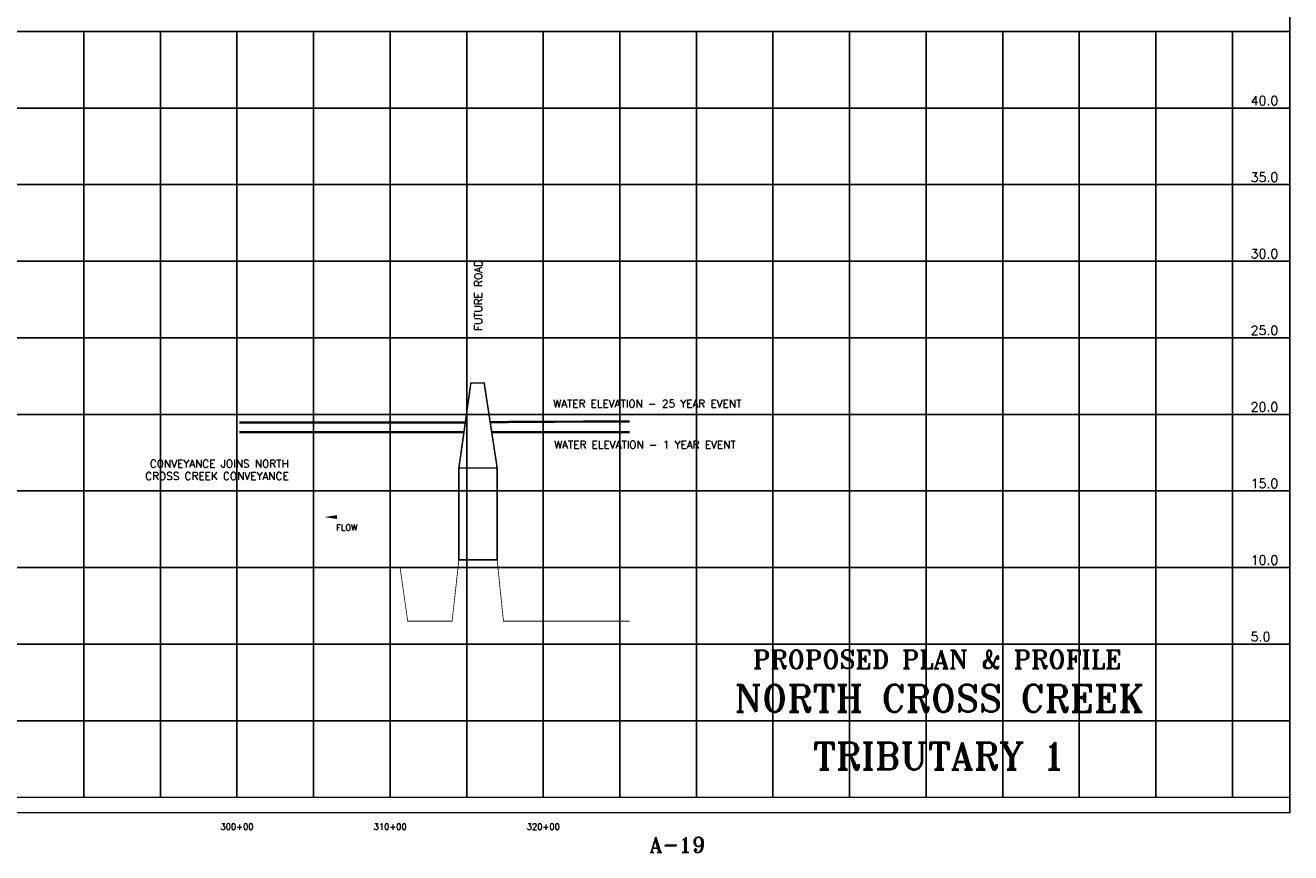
# Model space of a CAD drawing. Extents: x 227011 to 243771, y 801724 to 812451.
# Tile 3 of 4: x 235509 to 243771, y 801724 to 807126. Entities that reach past the tile are written whole.
import ezdxf
from ezdxf.enums import TextEntityAlignment as Align

# ---------------------------------------------------------------- set-up
doc = ezdxf.new("R2010")
doc.units = 0
doc.header["$LTSCALE"] = 800
doc.linetypes.add('DASHED', pattern=[0])
for name, color, linetype in [('BORDER', 1, 'CONTINUOUS'), ('FLOOD1', 15, 'CONTINUOUS'), ('FLOOD4', 15, 'CONTINUOUS'), ('GRID', 2, 'CONTINUOUS'), ('PLAKES', 5, 'CONTINUOUS'), ('PRSTRUCT', 13, 'CONTINUOUS'), ('SPROF', 11, 'DASHED'), ('TEXT', 7, 'CONTINUOUS')]:
    doc.layers.add(name, color=color, linetype=linetype)
doc.styles.get("Standard").update_dxf_attribs({"font": 'ROMANT'})

# ---------------------------------------------------------------- blocks, each defined once
blk = doc.blocks.new('FLARROW')
at = {"layer": 'PLAKES', "color": 0}
blk.add_lwpolyline([(0, 0, 0, 0.05, 0), (0.168, 0, 0, 0, -0.087559), (0.267, -0.018, 0, 0, 0.245722), (0.355, -0.006, 0, 0, -0.309425), (0.492, -0.004, 0, 0, 0), (0.558, -0.006, 0, 0, 0)], format="xyseb", dxfattribs=at)
blk.add_text('FLOW', height=0.08, dxfattribs=at).set_placement((0.295, -0.176), align=Align.CENTER)

msp = doc.modelspace()

# ---------------------------------------------------------------- linework, layer by layer
at = {"layer": 'BORDER', "color": 0, "const_width": 10}
msp.add_lwpolyline([(227015.5, 801986), (243765.5, 801986), (243765.5, 812446), (227015.5, 812446)], close=True, dxfattribs=at)
for points in [[(227015.5, 807086), (243765.5, 807086)], [(227015.5, 802086), (243765.5, 802086)]]:
    msp.add_lwpolyline(points, dxfattribs=at)
at = {"layer": 'FLOOD1', "color": 0, "const_width": 15}
for points in [[(236905.5, 804469), (237405.5, 804469), (237955.5, 804469), (238005.5, 804469), (238372.6, 804469)], [(238554.1, 804469), (238660.5, 804469), (238680.5, 804470), (239455.5, 804470)]]:
    msp.add_lwpolyline(points, dxfattribs=at)
at = {"layer": 'FLOOD4', "color": 0, "const_width": 15}
for points in [[(236905.5, 804533), (237405.5, 804533), (237955.5, 804533), (238005.5, 804533), (238381.6, 804533)], [(238544.1, 804534.6), (238660.5, 804536), (238680.5, 804538), (239455.5, 804539)]]:
    msp.add_lwpolyline(points, dxfattribs=at)
at = {"layer": 'GRID', "color": 0}
for points in [[(235890.5, 802086), (235890.5, 807086)], [(236390.5, 802086), (236390.5, 807086)], [(236890.5, 802086), (236890.5, 807086)], [(237390.5, 802086), (237390.5, 807086)], [(237890.5, 802086), (237890.5, 807086)], [(238390.5, 802086), (238390.5, 807086)], [(238890.5, 802086), (238890.5, 807086)], [(239390.5, 802086), (239390.5, 807086)], [(239890.5, 802086), (239890.5, 807086)], [(240390.5, 802086), (240390.5, 807086)], [(240890.5, 802086), (240890.5, 807086)], [(241390.5, 802086), (241390.5, 807086)], [(241890.5, 802086), (241890.5, 807086)], [(242390.5, 802086), (242390.5, 807086)], [(242890.5, 802086), (242890.5, 807086)], [(243390.5, 802086), (243390.5, 807086)], [(227015.5, 806586), (243765.5, 806586)], [(227015.5, 806086), (243765.5, 806086)], [(227015.5, 805586), (243765.5, 805586)], [(227015.5, 805086), (243765.5, 805086)], [(227015.5, 804586), (243765.5, 804586)], [(227015.5, 804086), (243765.5, 804086)], [(227015.5, 803586), (243765.5, 803586)], [(227015.5, 803086), (243765.5, 803086)], [(227015.5, 802586), (243765.5, 802586)]]:
    msp.add_lwpolyline(points, dxfattribs=at)
at = {"layer": 'PRSTRUCT', "color": 0, "const_width": 10}
msp.add_lwpolyline([(238339.8, 804236), (238418, 804791.1), (238504.8, 804791.1), (238589.8, 804236)], dxfattribs=at)
msp.add_lwpolyline([(238589.8, 803636), (238339.8, 803636), (238339.8, 804236), (238589.8, 804236)], close=True, dxfattribs=at)
at = {"layer": 'SPROF', "color": 0, "const_width": 5}
msp.add_lwpolyline([(236905.5, 803586), (237405.5, 803586), (237955.5, 803586), (238005.5, 803236), (238295.5, 803236), (238339.8, 803636), (238589.8, 803636), (238630.5, 803236), (239455.5, 803236)], dxfattribs=at)

# ---------------------------------------------------------------- block references
at = {"layer": 'TEXT', "color": 0, "xscale": 500, "yscale": 500, "zscale": 500}
msp.add_blockref('FLARROW', (237460.2, 803915.6), dxfattribs=at)

# ---------------------------------------------------------------- texts
at = {"layer": 'TEXT', "color": 0}
for s, height, p in [('40.0', 60, (243509.3, 806604.8)), ('35.0', 60, (243509.3, 806104.8)), ('30.0', 60, (243509.3, 805604.8)), ('25.0', 60, (243509.3, 805104.8)), ('WATER ELEVATION - 25 YEAR EVENT', 50, (238955.7, 804631.2)), ('20.0', 60, (243509.3, 804604.8)), ('WATER ELEVATION - 1 YEAR EVENT', 50, (238961.7, 804363.6)), ('15.0', 60, (243509.3, 804104.8)), ('10.0', 60, (243509.3, 803604.8)), ('5.0', 60, (243509.3, 803104.8))]:
    msp.add_text(s, height=height, dxfattribs=at).set_placement(p)
msp.add_text('FUTURE ROAD', height=50, rotation=90, dxfattribs=at).set_placement((238490.9, 805131.7))
for s, p in [('CONVEYANCE JOINS NORTH', (237228.3, 804239)), ('CROSS CREEK CONVEYANCE', (237228.3, 804158.1))]:
    msp.add_text(s, height=50, dxfattribs=at).set_placement(p, align=Align.RIGHT)
for s, height, p in [('PROPOSED PLAN & PROFILE', 120, (241462.7, 802926.4)), ('NORTH CROSS CREEK', 175, (241473.5, 802645)), ('TRIBUTARY 1', 175, (241476, 802268.5)), ('300+00', 40, (236890.9, 801874.1)), ('310+00', 40, (237890.9, 801874.1)), ('320+00', 40, (238890.9, 801874.1)), ('A-19', 100, (239765.5, 801726))]:
    msp.add_text(s, height=height, dxfattribs=at).set_placement(p, align=Align.CENTER)

doc.saveas('drawing.dxf')
